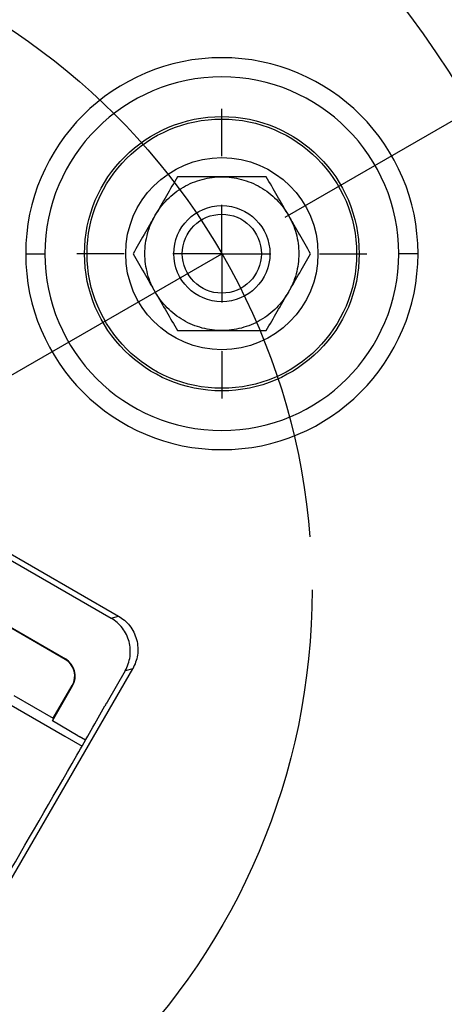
# Model space of a CAD drawing. Header units: millimetres. Extents: x 19 to 819, y 19 to 629.
# Tile 13 of 17: x 203 to 225, y 197 to 248. Entities that reach past the tile are written whole.
import ezdxf

# ---------------------------------------------------------------- set-up
doc = ezdxf.new("R2010")
doc.units = ezdxf.units.MM
doc.header["$LTSCALE"] = 3
doc.linetypes.add('SLD-Center', pattern=[19.05, 15.24, -1.27, 1.27, -1.27])
doc.linetypes.add('SLD-Solid', pattern=[0])
doc.layers.add('CENTER', color=40, linetype='SLD-Center')
doc.layers.add('DIMENSIONS', color=140, linetype='SLD-Solid', lineweight=25)
doc.styles.add('SLDTEXTSTYLE0', font='TXT', dxfattribs={"width": 0.7})
doc.dimstyles.new('SLDDIMSTYLE2', dxfattribs={"dimtxt": 6.474023, "dimasz": 9.906, "dimexe": 0, "dimexo": 0.0625, "dimgap": 1.618506, "dimtad": 0, "dimtih": 1, "dimtoh": 1, "dimdec": 4, "dimlfac": 3, "dimzin": 12, "dimdsep": 46, "dimtxsty": 'SLDTEXTSTYLE0', "dimsah": 1, "dimcen": 0.09, "dimadec": 0, "dimazin": 3, "dimtfac": 1, "dimtdec": 0, "dimtofl": 0, "dimtmove": 0, "dimatfit": 3, "dimfxl": 0, "dimfrac": 2, "dimtolj": 1, "dimtzin": 12, "dimarcsym": 0})
doc.dimstyles.new('SLDDIMSTYLE3', dxfattribs={"dimtxt": 6.474023, "dimasz": 9.906, "dimexe": 0, "dimexo": 0.0625, "dimgap": 1.618506, "dimtad": 0, "dimtih": 1, "dimtoh": 1, "dimrnd": 1e-09, "dimzin": 4, "dimdsep": 46, "dimtxsty": 'SLDTEXTSTYLE0', "dimsah": 1, "dimcen": 0, "dimadec": 0, "dimazin": 1, "dimtfac": 1, "dimtofl": 0, "dimtmove": 0, "dimatfit": 3, "dimfxl": 0, "dimfrac": 2, "dimtolj": 1, "dimtzin": 12, "dimarcsym": 0})

# ---------------------------------------------------------------- blocks, each defined once
blk = doc.blocks.new('_D_5')
at = {"layer": 'DIMENSIONS'}
for p, q in [((217.006, 237.613), (268.703, 267.461)), ((183.396, 179.398), (183.396, 119.704))]:
    blk.add_line(p, q, dxfattribs=at)
for start, end in [(332.72833, 30), (270, 324.98103)]:
    blk.add_arc((183.396, 218.208), 88.979, start, end, dxfattribs=at)
for points in [[(260.454, 262.698), (263.564, 253.17), (266.284, 254.546)], [(183.396, 129.229), (193.371, 128.256), (193.202, 131.3)]]:
    blk.add_solid(points, dxfattribs=at)
at = {"layer": 'DIMENSIONS', "insert": (249.241, 175.333), "char_height": 6.35, "attachment_point": 1, "style": 'SLDTEXTSTYLE0'}
blk.add_mtext('120°', dxfattribs=at)
blk = doc.blocks.new('_D_6')
at = {"layer": 'DIMENSIONS'}
for p, q in [((160.016, 192.162), (133.187, 162.273)), ((87.63, 171.675), (85.456, 171.675)), ((85.456, 171.675), (85.456, 161.385)), ((106.868, 171.675), (109.042, 171.675)), ((109.042, 171.675), (109.042, 161.385)), ((133.187, 162.273), (116.518, 162.273)), ((85.456, 161.385), (87.63, 161.385)), ((109.042, 161.385), (106.868, 161.385))]:
    blk.add_line(p, q, dxfattribs=at)
blk.add_solid([(160.016, 192.162), (152.265, 185.809), (154.533, 183.773)], dxfattribs=at)
at = {"layer": 'DIMENSIONS', "char_height": 6.35, "attachment_point": 1, "style": 'SLDTEXTSTYLE0'}
for s, insert in [('%%c', (82.743, 181.31)), ('70.0', (92.518, 181.31)), ('2.76', (87.63, 169.571)), ('B.C.', (88.306, 157.832))]:
    blk.add_mtext(s, dxfattribs=dict(at, insert=insert))
blk = doc.blocks.new('SW_CENTERMARKSYMBOL_1')
at = {"layer": 'CENTER', "color": 0}
for p, q in [((0, 5.08), (0, 7.54)), ((0, 0), (0, 2.54)), ((-5.08, 0), (-7.54, 0)), ((0, 0), (-2.54, 0)), ((0, 0), (0, -2.54)), ((0, 0), (2.54, 0)), ((5.08, 0), (7.54, 0)), ((0, -5.08), (0, -7.54))]:
    blk.add_line(p, q, dxfattribs=at)

msp = doc.modelspace()

# ---------------------------------------------------------------- linework, layer by layer
for p, q in [((183.160509, 231.37648), (208.340316, 216.838911)), ((183.26532, 230.985318), (207.949155, 216.7341)), ((205.557074, 214.593332), (182.174388, 228.093332)), ((182.188352, 228.117518), (205.571038, 214.617518)), ((207.949155, 216.7341), (208.340316, 216.838911)), ((205.557074, 214.593332), (205.571038, 214.617518)), ((196.469013, 192.279648), (209.071921, 214.108525)), ((208.680759, 214.003713), (207.73705, 212.36916)), ((209.071921, 214.108525), (208.680759, 214.003713)), ((204.894922, 211.390594), (205.947286, 213.213342)), ((204.940726, 211.525786), (205.923099, 213.227306)), ((205.923099, 213.227306), (205.947286, 213.213342)), ((202.885837, 212.712177), (204.940726, 211.525786)), ((202.634563, 212.277155), (205.550339, 210.59373)), ((204.940726, 211.525786), (204.894922, 211.390594)), ((206.226648, 210.621722), (204.894922, 211.390594)), ((205.550339, 210.59373), (206.441288, 210.079341)), ((206.226648, 210.621722), (206.286104, 210.587394)), ((206.620898, 210.394101), (206.286104, 210.587394))]:
    msp.add_line(p, q)
for centre, radius in [((183.395541, 218.20843), 50), ((213.70643, 235.70843), 7.139683), ((213.70643, 235.70843), 7.006984), ((213.70643, 235.70843), 5), ((213.70643, 235.70843), 2.5), ((213.70643, 235.70843), 2.055)]:
    msp.add_circle(centre, radius)
for centre, radius, start, end in [((213.70643, 235.70843), 10.200156, 360, 180), ((213.70643, 235.70843), 9.200015, 360, 180), ((213.70643, 235.70843), 10.200156, 180, 360), ((213.70643, 235.70843), 9.200015, 180, 360), ((205.057074, 213.727306), 1, 330, 60), ((205.057074, 213.727306), 1.027928, 330, 60)]:
    msp.add_arc(centre, radius, start, end)
for points, knots in [([(211.397029, 239.70843), (211.209115, 239.382953), (211.01866, 239.053075), (210.632576, 238.384358), (210.438008, 238.047356), (210.242328, 237.70843)], [0, 0, 0, 0, 0.5, 0.5, 1, 1, 1, 1]), ([(210.242328, 237.70843), (210.408995, 237.997105), (210.618089, 238.274619), (211.112159, 238.77322), (211.397029, 238.993898), (212.015831, 239.351164), (212.349379, 239.487529), (213.028215, 239.666106), (213.373096, 239.70843), (213.70643, 239.70843)], [0, 0, 0, 0, 0.25, 0.25, 0.5, 0.5, 0.75, 0.75, 1, 1, 1, 1]), ([(213.70643, 239.70843), (213.314175, 239.70843), (212.925818, 239.70843), (212.155629, 239.70843), (211.773399, 239.70843), (211.397029, 239.70843)], [0, 0, 0, 0, 0.5, 0.5, 1, 1, 1, 1]), ([(213.70643, 239.70843), (214.039483, 239.70843), (214.384137, 239.666179), (215.062702, 239.487794), (215.396207, 239.351545), (216.01509, 238.994419), (216.300081, 238.773761), (216.794454, 238.275022), (217.003724, 237.997348), (217.170531, 237.70843)], [0, 0, 0, 0, 0.25, 0.25, 0.5, 0.5, 0.75, 0.75, 1, 1, 1, 1]), ([(216.015831, 239.70843), (215.640002, 239.70843), (215.259093, 239.70843), (214.486921, 239.70843), (214.097789, 239.70843), (213.70643, 239.70843)], [0, 0, 0, 0, 0.5, 0.5, 1, 1, 1, 1]), ([(217.170531, 237.70843), (216.974405, 238.04813), (216.780227, 238.384457), (216.39513, 239.051464), (216.204015, 239.382485), (216.015831, 239.70843)], [0, 0, 0, 0, 0.5, 0.5, 1, 1, 1, 1]), ([(210.242328, 237.70843), (210.046201, 237.368727), (209.852022, 237.0324), (209.466928, 236.365397), (209.275813, 236.034376), (209.087628, 235.70843)], [0, 0, 0, 0, 0.5, 0.5, 1, 1, 1, 1]), ([(210.242328, 233.70843), (210.075661, 233.997105), (209.939874, 234.316942), (209.755108, 234.994121), (209.70643, 235.351164), (209.70643, 236.065695), (209.755108, 236.422739), (209.939874, 237.099917), (210.075661, 237.419754), (210.242328, 237.70843)], [0, 0, 0, 0, 0.25, 0.25, 0.5, 0.5, 0.75, 0.75, 1, 1, 1, 1]), ([(217.170531, 237.70843), (217.337198, 237.419754), (217.472985, 237.099917), (217.657751, 236.422739), (217.70643, 236.065695), (217.70643, 235.351164), (217.657751, 234.994121), (217.472985, 234.316942), (217.337198, 233.997105), (217.170531, 233.70843)], [0, 0, 0, 0, 0.25, 0.25, 0.5, 0.5, 0.75, 0.75, 1, 1, 1, 1]), ([(218.325232, 235.70843), (218.137318, 236.033906), (217.946863, 236.363784), (217.560779, 237.032501), (217.366211, 237.369503), (217.170531, 237.70843)], [0, 0, 0, 0, 0.5, 0.5, 1, 1, 1, 1]), ([(209.087628, 235.70843), (209.275542, 235.382953), (209.465996, 235.053075), (209.852081, 234.384358), (210.046649, 234.047356), (210.242328, 233.70843)], [0, 0, 0, 0, 0.5, 0.5, 1, 1, 1, 1]), ([(217.170531, 233.70843), (217.366659, 234.048132), (217.560837, 234.384459), (217.945931, 235.051462), (218.137047, 235.382483), (218.325232, 235.70843)], [0, 0, 0, 0, 0.5, 0.5, 1, 1, 1, 1]), ([(213.70643, 231.70843), (213.373096, 231.70843), (213.028215, 231.750753), (212.349379, 231.92933), (212.015831, 232.065695), (211.397029, 232.422961), (211.112159, 232.643639), (210.618089, 233.14224), (210.408995, 233.419754), (210.242328, 233.70843)], [0, 0, 0, 0, 0.25, 0.25, 0.5, 0.5, 0.75, 0.75, 1, 1, 1, 1]), ([(210.242328, 233.70843), (210.438455, 233.368727), (210.632634, 233.0324), (211.017728, 232.365397), (211.208844, 232.034376), (211.397029, 231.70843)], [0, 0, 0, 0, 0.5, 0.5, 1, 1, 1, 1]), ([(217.170531, 233.70843), (217.003865, 233.419754), (216.794771, 233.14224), (216.3007, 232.643639), (216.015831, 232.422961), (215.397029, 232.065695), (215.063481, 231.92933), (214.384644, 231.750753), (214.039763, 231.70843), (213.70643, 231.70843)], [0, 0, 0, 0, 0.25, 0.25, 0.5, 0.5, 0.75, 0.75, 1, 1, 1, 1]), ([(216.015831, 231.70843), (216.203745, 232.033906), (216.3942, 232.363784), (216.780284, 233.032501), (216.974852, 233.369503), (217.170531, 233.70843)], [0, 0, 0, 0, 0.5, 0.5, 1, 1, 1, 1]), ([(211.397029, 231.70843), (211.772857, 231.70843), (212.153766, 231.70843), (212.925935, 231.70843), (213.315071, 231.70843), (213.70643, 231.70843)], [0, 0, 0, 0, 0.5, 0.5, 1, 1, 1, 1]), ([(213.70643, 231.70843), (214.098684, 231.70843), (214.487041, 231.70843), (215.25723, 231.70843), (215.639461, 231.70843), (216.015831, 231.70843)], [0, 0, 0, 0, 0.5, 0.5, 1, 1, 1, 1]), ([(208.340316, 216.838911), (208.54444, 216.72106), (208.743129, 216.556776), (209.071929, 216.142048), (209.200393, 215.891796), (209.343211, 215.358789), (209.357085, 215.077832), (209.2797, 214.554267), (209.189772, 214.312649), (209.071921, 214.108525)], [0, 0, 0, 0, 0.25, 0.25, 0.5, 0.5, 0.75, 0.75, 1, 1, 1, 1]), ([(208.88064, 215.520481), (208.814658, 215.766729), (208.697067, 216.009574), (208.374307, 216.430095), (208.170069, 216.606555), (207.949155, 216.7341)], [0, 0, 0, 0, 0.5, 0.5, 1, 1, 1, 1]), ([(208.680759, 214.003713), (208.808304, 214.224628), (208.896949, 214.479566), (208.966208, 215.005127), (208.946622, 215.274233), (208.88064, 215.520481)], [0, 0, 0, 0, 0.5, 0.5, 1, 1, 1, 1]), ([(206.172841, 209.608898), (206.429192, 210.054172), (206.67508, 210.48652), (207.156675, 211.33864), (207.392782, 211.75895), (207.62852, 212.178678)], [0, 0, 0, 0, 0.5, 0.5, 1, 1, 1, 1])]:
    msp.add_open_spline(points, degree=3, knots=knots)
for points in [[(203.506274, 235.70843), (203.751202, 235.70843), (204.083911, 235.70843), (204.506414, 235.70843)], [(223.906586, 235.70843), (223.661657, 235.70843), (223.328948, 235.70843), (222.906445, 235.70843)], [(207.73705, 212.36916), (207.699534, 212.304181), (207.66333, 212.240656), (207.62852, 212.178678)], [(202.231604, 202.782474), (203.548142, 205.056336), (204.861888, 207.331811), (206.172841, 209.608898)]]:
    msp.add_open_spline(points, degree=3)
at = {"layer": 'CENTER'}
msp.add_line((183.395541, 218.20843), (213.70643, 235.70843), dxfattribs=at)
at = {"layer": 'CENTER', "linetype": 'SLD-Center'}
msp.add_circle((183.395541, 218.20843), 35, dxfattribs=at)

# ---------------------------------------------------------------- block references
at = {"layer": 'CENTER'}
msp.add_blockref('SW_CENTERMARKSYMBOL_1', (213.70643, 235.70843), dxfattribs=at)

# ---------------------------------------------------------------- dimensions: what is measured, and where the dimension line sits
at = {"layer": 'DIMENSIONS'}
dim = msp.add_angular_dim_2l(base=(224.468583, 139.275955), line1=((183.395541, 183.20843), (183.395541, 218.20843)), line2=((213.70643, 235.70843), (183.395541, 218.20843)), dimstyle='SLDDIMSTYLE2', dxfattribs=at)
dim.commit()
dim.dimension.update_dxf_attribs({"geometry": '_D_5', "text_midpoint": (259.612718, 172.292503), "dimtype": 162})
dim = msp.add_diameter_dim_2p(p1=(206.775009, 244.254552), p2=(160.016073, 192.162307), text='<>\\PB.C.', dimstyle='SLDDIMSTYLE3', dxfattribs=at)
dim.commit()
dim.dimension.update_dxf_attribs({"geometry": '_D_6', "text_midpoint": (97.249319, 165.618725), "dimtype": 163})

doc.saveas('drawing.dxf')
